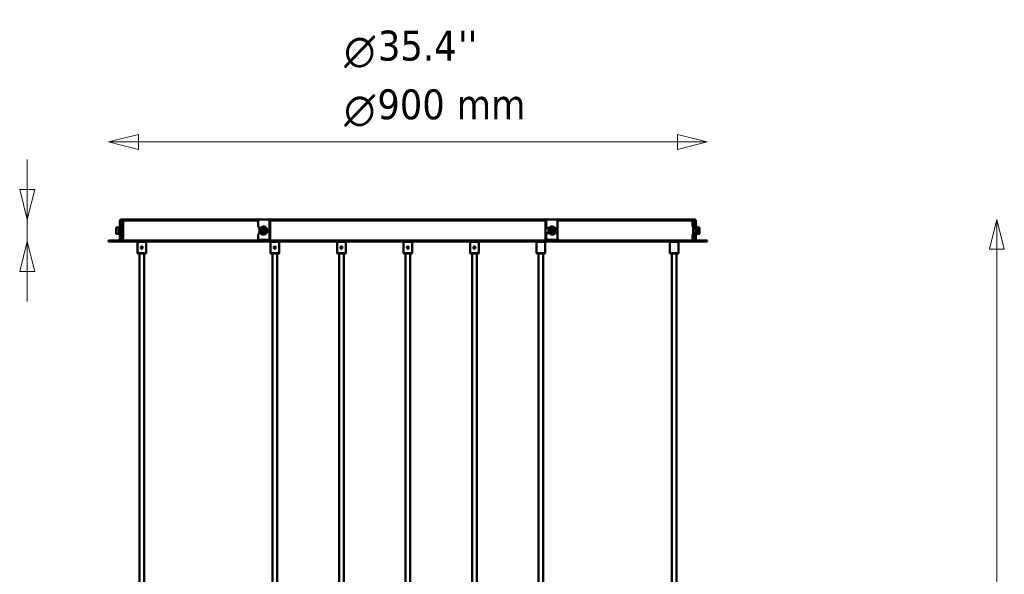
# Model space of a CAD drawing. Header units: millimetres. Extents: x -646 to 3029, y -175 to 4376.
# Tile 6 of 6: x 1413 to 2893, y 3542 to 4376. Entities that reach past the tile are written whole.
import ezdxf

# ---------------------------------------------------------------- set-up
doc = ezdxf.new("R2010")
doc.units = ezdxf.units.MM
doc.header["$LTSCALE"] = 15
for name, color, linetype, lineweight in [('Symbol (ISO)', 7, 'Continuous', 25), ('Widoczne (ISO)', 7, 'Continuous', 50), ('Wymiar (ISO)', 7, 'Continuous', 25)]:
    doc.layers.add(name, color=color, linetype=linetype, lineweight=lineweight)
doc.styles.add('Styl tekstu27', font='AIGDT___.TTF')
doc.styles.add('Tekst notatki (ISO)', font='tahoma.ttf')

msp = doc.modelspace()

# ---------------------------------------------------------------- linework, layer by layer
at = {"layer": 'Widoczne (ISO)', "linetype": 'Continuous', "lineweight": 50}
for p, q in [((1563.3, 4072.8), (1563.3, 4046.8)), ((1565.3, 4046.8), (1565.3, 4072.8)), ((1566.3, 4075.8), (1567.9, 4075.8)), ((1567.9, 4073.8), (1566.3, 4073.8)), ((1568.9, 4075.8), (1567.9, 4075.8)), ((1567.9, 4073.8), (1568.4, 4073.8)), ((1568.3, 4073.8), (1568.3, 4043.8)), ((1568.3, 4073.8), (1568.3, 4064.9)), ((1568.3, 4073.8), (1568.3, 4064.9)), ((1771.2, 4073.8), (1568.4, 4073.8)), ((1568.9, 4075.8), (1772.6, 4075.8)), ((1771.1, 4064.8), (1771.1, 4072.8)), ((1772.6, 4075.8), (1789.9, 4075.8)), ((1788.4, 4072.8), (1788.4, 4046.8)), ((1789.4, 4046.8), (1789.4, 4072.8)), ((1789.9, 4075.8), (1790.7, 4075.8)), ((1790.7, 4073.8), (1789.9, 4073.8)), ((1792.1, 4075.8), (1790.7, 4075.8)), ((1790.7, 4073.8), (1791.1, 4073.8)), ((2201.4, 4073.8), (1791.1, 4073.8)), ((1792.1, 4075.8), (2200.4, 4075.8)), ((2201.8, 4075.8), (2200.4, 4075.8)), ((2201.4, 4073.8), (2201.8, 4073.8)), ((2201.8, 4075.8), (2202.6, 4075.8)), ((2202.6, 4073.8), (2201.8, 4073.8)), ((2202.6, 4075.8), (2219.9, 4075.8)), ((2202.9, 4073.6), (2202.9, 4043.8)), ((2203.1, 4064.8), (2203.1, 4072.8)), ((2204.1, 4064.8), (2204.1, 4072.8)), ((2219.9, 4075.8), (2423.6, 4075.8)), ((2424.1, 4073.8), (2221.3, 4073.8)), ((2221.4, 4072.8), (2221.4, 4046.8)), ((2424.6, 4075.8), (2423.6, 4075.8)), ((2424.1, 4073.8), (2424.6, 4073.8)), ((2424.3, 4073.8), (2424.3, 4064.9)), ((2424.6, 4075.8), (2426.3, 4075.8)), ((2426.3, 4073.8), (2424.6, 4073.8)), ((2427.3, 4064.8), (2427.3, 4072.8)), ((2429.3, 4064.8), (2429.3, 4072.8)), ((1557.8, 4063.3), (1557.8, 4054.2)), ((1559.8, 4063.7), (1559.8, 4063.8)), ((1561.7, 4064.8), (1561.7, 4052.8)), ((1561.7, 4064.8), (1563.3, 4064.8)), ((1567.5, 4061.8), (1565.3, 4061.8)), ((1567.5, 4055.8), (1565.3, 4055.8)), ((1567.5, 4053.3), (1567.5, 4064.3)), ((1772.8, 4062.8), (1771.1, 4064.8)), ((1771.1, 4052.8), (1772.8, 4054.8)), ((1772.8, 4062.8), (1775, 4062.8)), ((1775, 4054.8), (1772.8, 4054.8)), ((1776.3, 4054.2), (1776.3, 4063.3)), ((1777.3, 4053.8), (1777.3, 4063.7)), ((1777.7, 4063.3), (1777.7, 4054.2)), ((1779, 4064.8), (1779.8, 4064.8)), ((2204.1, 4064.8), (2203.1, 4064.8)), ((2203.1, 4064.8), (2204.8, 4062.8)), ((2204.8, 4054.8), (2203.1, 4052.8)), ((2205.8, 4062.8), (2204.1, 4064.8)), ((2204.1, 4052.8), (2205.8, 4054.8)), ((2204.8, 4062.8), (2205.8, 4062.8)), ((2205.8, 4054.8), (2204.8, 4054.8)), ((2205.8, 4062.8), (2208.9, 4062.8)), ((2208.9, 4054.8), (2205.8, 4054.8)), ((2213.6, 4064.8), (2212.8, 4064.8)), ((2214.8, 4054.2), (2214.8, 4063.3)), ((2215.2, 4063.7), (2215.2, 4053.8)), ((2216.2, 4063.3), (2216.2, 4054.2)), ((2425.1, 4064.3), (2425.1, 4053.3)), ((2425.1, 4061.8), (2429.3, 4061.8)), ((2425.1, 4055.8), (2429.3, 4055.8)), ((2429.3, 4064.8), (2427.3, 4064.8)), ((2427.3, 4064.8), (2427.3, 4062.8)), ((2427.3, 4062.8), (2429.3, 4062.8)), ((2427.3, 4061.8), (2427.3, 4062.8)), ((2427.3, 4054.8), (2427.3, 4055.8)), ((2427.3, 4054.8), (2427.3, 4052.8)), ((2429.3, 4054.8), (2427.3, 4054.8)), ((2429.3, 4062.8), (2429.3, 4064.8)), ((2430.9, 4064.8), (2429.3, 4064.8)), ((2429.3, 4062.8), (2429.3, 4054.8)), ((2429.3, 4052.8), (2429.3, 4054.8)), ((2430.9, 4052.8), (2430.9, 4064.8)), ((2432.8, 4063.8), (2432.8, 4063.7)), ((2434.8, 4054.2), (2434.8, 4063.3)), ((2446.3, 4043.8), (1546.3, 4043.8)), ((1546.3, 4043.8), (1546.3, 4042.3)), ((1546.3, 4042.3), (2446.3, 4042.3)), ((1559.8, 4053.8), (1559.8, 4053.8)), ((1561.7, 4052.8), (1563.3, 4052.8)), ((1563.3, 4044.8), (1563.3, 4046.8)), ((1563.3, 4044.8), (1565.3, 4044.8)), ((1565.3, 4046.8), (1565.3, 4044.8)), ((1568.3, 4052.6), (1568.3, 4043.8)), ((1568.3, 4052.6), (1568.3, 4043.8)), ((1590.3, 4042.3), (1589.8, 4041.8)), ((1602.8, 4041.8), (1589.8, 4041.8)), ((1589.8, 4024.8), (1589.8, 4041.8)), ((1602.3, 4042.3), (1602.8, 4041.8)), ((1602.8, 4024.8), (1602.8, 4041.8)), ((1771.1, 4046.8), (1771.1, 4052.8)), ((1786.7, 4044.8), (1772.8, 4044.8)), ((1779, 4052.8), (1779.8, 4052.8)), ((1786.7, 4044.8), (1787.7, 4044.8)), ((1790.3, 4042.3), (1789.8, 4041.8)), ((1802.8, 4041.8), (1789.8, 4041.8)), ((1789.8, 4024.8), (1789.8, 4041.8)), ((1802.3, 4042.3), (1802.8, 4041.8)), ((1802.8, 4024.8), (1802.8, 4041.8)), ((1890.3, 4042.3), (1889.8, 4041.8)), ((1902.8, 4041.8), (1889.8, 4041.8)), ((1889.8, 4024.8), (1889.8, 4041.8)), ((1902.3, 4042.3), (1902.8, 4041.8)), ((1902.8, 4024.8), (1902.8, 4041.8)), ((1990.3, 4042.3), (1989.8, 4041.8)), ((2002.8, 4041.8), (1989.8, 4041.8)), ((1989.8, 4024.8), (1989.8, 4041.8)), ((2002.3, 4042.3), (2002.8, 4041.8)), ((2002.8, 4024.8), (2002.8, 4041.8)), ((2090.3, 4042.3), (2089.8, 4041.8)), ((2102.8, 4041.8), (2089.8, 4041.8)), ((2089.8, 4024.8), (2089.8, 4041.8)), ((2102.3, 4042.3), (2102.8, 4041.8)), ((2102.8, 4024.8), (2102.8, 4041.8)), ((2190.3, 4042.3), (2189.8, 4041.8)), ((2202.8, 4041.8), (2189.8, 4041.8)), ((2189.8, 4024.8), (2189.8, 4041.8)), ((2202.3, 4042.3), (2202.8, 4041.8)), ((2202.8, 4024.8), (2202.8, 4041.8)), ((2203.1, 4046.8), (2203.1, 4052.8)), ((2203.1, 4052.8), (2204.1, 4052.8)), ((2204.1, 4046.8), (2204.1, 4052.8)), ((2204.8, 4044.8), (2205.8, 4044.8)), ((2219.7, 4044.8), (2205.8, 4044.8)), ((2213.6, 4052.8), (2212.8, 4052.8)), ((2217.6, 4044.8), (2217.6, 4043.8)), ((2390.3, 4042.3), (2389.8, 4041.8)), ((2402.8, 4041.8), (2389.8, 4041.8)), ((2389.8, 4024.8), (2389.8, 4041.8)), ((2402.3, 4042.3), (2402.8, 4041.8)), ((2402.8, 4024.8), (2402.8, 4041.8)), ((2424.3, 4052.6), (2424.3, 4043.8)), ((2427.3, 4046.8), (2427.3, 4052.8)), ((2427.3, 4052.8), (2429.3, 4052.8)), ((2427.3, 4044.8), (2427.3, 4046.8)), ((2427.3, 4044.8), (2429.3, 4044.8)), ((2429.3, 4046.8), (2429.3, 4052.8)), ((2430.9, 4052.8), (2429.3, 4052.8)), ((2429.3, 4046.8), (2429.3, 4044.8)), ((2432.8, 4053.8), (2432.8, 4053.8)), ((2446.3, 4043.8), (2446.3, 4042.3)), ((1595.4, 4033.3), (1595.8, 4034)), ((1595.8, 4032.5), (1595.4, 4033.3)), ((1595.8, 4034), (1596.7, 4034)), ((1596.7, 4032.5), (1595.8, 4032.5)), ((1596.7, 4034), (1597.1, 4033.3)), ((1597.1, 4033.3), (1596.7, 4032.5)), ((1795.4, 4033.3), (1795.8, 4034)), ((1795.8, 4032.5), (1795.4, 4033.3)), ((1795.8, 4034), (1796.7, 4034)), ((1796.7, 4032.5), (1795.8, 4032.5)), ((1796.7, 4034), (1797.1, 4033.3)), ((1797.1, 4033.3), (1796.7, 4032.5)), ((1895.4, 4033.3), (1895.8, 4034)), ((1895.8, 4032.5), (1895.4, 4033.3)), ((1895.8, 4034), (1896.7, 4034)), ((1896.7, 4032.5), (1895.8, 4032.5)), ((1896.7, 4034), (1897.1, 4033.3)), ((1897.1, 4033.3), (1896.7, 4032.5)), ((1995.4, 4033.3), (1995.8, 4034)), ((1995.8, 4032.5), (1995.4, 4033.3)), ((1995.8, 4034), (1996.7, 4034)), ((1996.7, 4032.5), (1995.8, 4032.5)), ((1996.7, 4034), (1997.1, 4033.3)), ((1997.1, 4033.3), (1996.7, 4032.5)), ((2095.4, 4033.3), (2095.8, 4034)), ((2095.8, 4032.5), (2095.4, 4033.3)), ((2095.8, 4034), (2096.7, 4034)), ((2096.7, 4032.5), (2095.8, 4032.5)), ((2096.7, 4034), (2097.1, 4033.3)), ((2097.1, 4033.3), (2096.7, 4032.5)), ((1589.8, 4024.8), (1602.8, 4024.8)), ((1590.3, 4024.3), (1589.8, 4024.8)), ((1602.3, 4024.3), (1590.3, 4024.3)), ((1592.8, 4024.3), (1592.8, 3142.3)), ((1599.8, 4024.3), (1599.8, 3142.3)), ((1602.3, 4024.3), (1602.8, 4024.8)), ((1789.8, 4024.8), (1802.8, 4024.8)), ((1790.3, 4024.3), (1789.8, 4024.8)), ((1802.3, 4024.3), (1790.3, 4024.3)), ((1792.8, 3442.3), (1792.8, 4024.3)), ((1799.8, 3442.3), (1799.8, 4024.3)), ((1802.3, 4024.3), (1802.8, 4024.8)), ((1889.8, 4024.8), (1902.8, 4024.8)), ((1890.3, 4024.3), (1889.8, 4024.8)), ((1902.3, 4024.3), (1890.3, 4024.3)), ((1892.8, 4024.3), (1892.8, 2742.3)), ((1899.8, 4024.3), (1899.8, 2742.3)), ((1902.3, 4024.3), (1902.8, 4024.8)), ((1989.8, 4024.8), (2002.8, 4024.8)), ((1990.3, 4024.3), (1989.8, 4024.8)), ((2002.3, 4024.3), (1990.3, 4024.3)), ((1992.8, 4024.3), (1992.8, 2042.3)), ((1999.8, 4024.3), (1999.8, 2042.3)), ((2002.3, 4024.3), (2002.8, 4024.8)), ((2089.8, 4024.8), (2102.8, 4024.8)), ((2090.3, 4024.3), (2089.8, 4024.8)), ((2102.3, 4024.3), (2090.3, 4024.3)), ((2092.8, 4024.3), (2092.8, 2392.3)), ((2099.8, 4024.3), (2099.8, 2392.3)), ((2102.3, 4024.3), (2102.8, 4024.8)), ((2189.8, 4024.8), (2202.8, 4024.8)), ((2190.3, 4024.3), (2189.8, 4024.8)), ((2202.3, 4024.3), (2190.3, 4024.3)), ((2192.8, 4024.3), (2192.8, 3142.3)), ((2199.8, 4024.3), (2199.8, 3142.3)), ((2202.3, 4024.3), (2202.8, 4024.8)), ((2389.8, 4024.8), (2402.8, 4024.8)), ((2390.3, 4024.3), (2389.8, 4024.8)), ((2402.3, 4024.3), (2390.3, 4024.3)), ((2392.8, 3442.3), (2392.8, 4024.3)), ((2399.8, 3442.3), (2399.8, 4024.3)), ((2402.3, 4024.3), (2402.8, 4024.8))]:
    msp.add_line(p, q, dxfattribs=at)
for centre in [(1596.3, 4033.3), (1796.3, 4033.3), (1896.3, 4033.3), (1996.3, 4033.3), (2096.3, 4033.3)]:
    msp.add_circle(centre, 1.5, dxfattribs=at)
for centre, radius, start, end in [((1566.3, 4072.8), 3, 90, 180), ((1566.3, 4072.8), 1, 90, 180), ((2426.3, 4072.8), 3, 0, 90), ((2426.3, 4072.8), 1, 0, 90), ((1559.7, 4058.8), 4.94, 89.4196, 113.2716), ((1559.7, 4058.8), 5, 67.0455, 89.427), ((1568.1, 4064.3), 0.65, 76.6576, 180), ((1778, 4058.8), 5, 100.6467, 141.2606), ((1778, 4058.8), 5, 218.7394, 259.3533), ((1778, 4058.8), 5, 38.7394, 88.854), ((1778, 4058.8), 5, 271.146, 321.2606), ((2214.5, 4058.8), 5, 91.146, 141.2606), ((2214.5, 4058.8), 5, 218.7394, 268.854), ((2214.5, 4058.8), 5, 38.7394, 79.3533), ((2214.5, 4058.8), 5, 280.6467, 321.2606), ((2424.4, 4064.3), 0.65, 0, 103.3424), ((2432.8, 4058.8), 5, 90.573, 112.9545), ((2432.8, 4058.8), 4.94, 66.7284, 90.5804), ((1559.7, 4058.8), 4.94, 246.7284, 270.5804), ((1559.7, 4058.8), 5, 270.573, 292.9545), ((1568.1, 4053.3), 0.65, 180, 283.3424), ((2424.4, 4053.3), 0.65, 256.6576, 0), ((2432.8, 4058.8), 5, 247.0455, 269.427), ((2432.8, 4058.8), 4.94, 269.4196, 293.2716)]:
    msp.add_arc(centre, radius, start, end, dxfattribs=at)
for centre, major_axis, ratio, start_param, end_param in [((1772.6, 4072.8), (0, 3), 0.5, 0, 1.570796), ((1789.9, 4072.8), (0, 3), 0.5, 0, 1.570796), ((1789.9, 4072.8), (0, 1), 0.5, 0, 1.570796), ((2202.6, 4072.8), (0, 3), 0.5, 4.712389, 6.283185), ((2202.6, 4072.8), (0, 1), 0.5, 4.712389, 6.283185), ((2219.9, 4072.8), (0, 3), 0.5, 4.712389, 6.283185), ((1777, 4058.8), (0, 4.6), 0.866025, 0.174646, 2.966947), ((1779, 4058.8), (0, -6), 0.866025, 5.48003, 10.227933), ((1777.3, 4058.8), (0, 4.94), 0.5, 6.273055, 6.689351), ((1778, 4058.8), (0, 5), 0.866025, 6.122487, 6.443884), ((1778.7, 4058.8), (0, 4.94), 0.5, 6.273055, 6.689351), ((1777, 4058.8), (0, -4.6), 0.866025, 0.174646, 2.966947), ((1779.8, 4058.8), (0, 6), 0.866025, 3.141593, 6.283185), ((1779, 4058.8), (0, 4.6), 0.866025, 3.965181, 5.459597), ((2210.7, 4058.8), (0, -3.95), 0.866025, 4.001585, 5.423193), ((2210.6, 4058.8), (0, 3.75), 0.866025, 0.948785, 2.192808), ((2212.8, 4058.8), (0, -6), 0.866025, 3.141593, 6.283185), ((2213.6, 4058.8), (0, 6), 0.866025, 5.48003, 10.227933), ((2213.6, 4058.8), (0, -4.6), 0.866025, 3.965181, 5.459597), ((2215.5, 4058.8), (0, 4.6), 0.866025, 0.174646, 2.966947), ((2214.5, 4058.8), (0, 5), 0.866025, 6.122487, 6.443884), ((2213.8, 4058.8), (0, 4.94), 0.5, 5.87702, 6.293316), ((2215.2, 4058.8), (0, 4.94), 0.5, 5.87702, 6.293316), ((2215.5, 4058.8), (0, -4.6), 0.866025, 0.174646, 2.966947), ((1772.8, 4046.8), (0, -2), 0.866025, 4.712389, 6.283185), ((1777.3, 4058.8), (0, -4.94), 0.5, 5.87702, 6.293316), ((1778, 4058.8), (0, -5), 0.866025, 6.122487, 6.443884), ((1778.7, 4058.8), (0, -4.94), 0.5, 5.87702, 6.293316), ((1786.7, 4046.8), (0, -2), 0.866025, 0, 1.570796), ((1787.7, 4046.8), (0, -2), 0.866025, 0, 1.570796), ((2204.8, 4046.8), (0, -2), 0.866025, 4.712389, 6.283185), ((2205.8, 4046.8), (0, -2), 0.866025, 4.712389, 6.283185), ((2213.8, 4058.8), (0, -4.94), 0.5, 6.273055, 6.689351), ((2214.5, 4058.8), (0, -5), 0.866025, 6.122487, 6.443884), ((2215.2, 4058.8), (0, -4.94), 0.5, 6.273055, 6.689351), ((2219.7, 4046.8), (0, -2), 0.866025, 0, 1.570796)]:
    msp.add_ellipse(centre, major_axis=major_axis, ratio=ratio, start_param=start_param, end_param=end_param, dxfattribs=at)
for points, knots in [([(1595, 4034.3), (1595, 4034.3), (1595.1, 4034.4), (1595.3, 4034.5), (1595.4, 4034.7), (1595.8, 4034.8), (1596.1, 4034.9), (1596.3, 4034.9)], [0.5983496, 0.5983496, 0.5983496, 0.5983496, 0.6134159, 0.6134159, 0.6747524, 0.6747524, 0.7360889, 0.7360889, 0.7360889, 0.7360889]), ([(1596.3, 4031.6), (1596.1, 4031.6), (1595.8, 4031.7), (1595.4, 4031.8), (1595.3, 4032), (1595.1, 4032.1), (1595, 4032.2), (1595, 4032.2)], [0.245363, 0.245363, 0.245363, 0.245363, 0.3066995, 0.3066995, 0.368036, 0.368036, 0.3831023, 0.3831023, 0.3831023, 0.3831023]), ([(1596.3, 4034.9), (1596.5, 4034.9), (1596.7, 4034.8), (1597.1, 4034.7), (1597.3, 4034.5), (1597.4, 4034.4), (1597.5, 4034.3), (1597.5, 4034.3)], [0.7360889, 0.7360889, 0.7360889, 0.7360889, 0.7974254, 0.7974254, 0.8587619, 0.8587619, 0.8738283, 0.8738283, 0.8738283, 0.8738283]), ([(1597.5, 4032.2), (1597.5, 4032.2), (1597.4, 4032.1), (1597.3, 4032), (1597.1, 4031.8), (1596.7, 4031.7), (1596.5, 4031.6), (1596.3, 4031.6)], [1.0890755, 1.0890755, 1.0890755, 1.0890755, 1.1041419, 1.1041419, 1.1654784, 1.1654784, 1.2268149, 1.2268149, 1.2268149, 1.2268149]), ([(1795, 4034.3), (1795, 4034.3), (1795.1, 4034.4), (1795.3, 4034.5), (1795.4, 4034.7), (1795.8, 4034.8), (1796.1, 4034.9), (1796.3, 4034.9)], [0.5983496, 0.5983496, 0.5983496, 0.5983496, 0.6134159, 0.6134159, 0.6747524, 0.6747524, 0.7360889, 0.7360889, 0.7360889, 0.7360889]), ([(1796.3, 4031.6), (1796.1, 4031.6), (1795.8, 4031.7), (1795.4, 4031.8), (1795.3, 4032), (1795.1, 4032.1), (1795, 4032.2), (1795, 4032.2)], [0.245363, 0.245363, 0.245363, 0.245363, 0.3066995, 0.3066995, 0.368036, 0.368036, 0.3831023, 0.3831023, 0.3831023, 0.3831023]), ([(1796.3, 4034.9), (1796.5, 4034.9), (1796.7, 4034.8), (1797.1, 4034.7), (1797.3, 4034.5), (1797.4, 4034.4), (1797.5, 4034.3), (1797.5, 4034.3)], [0.7360889, 0.7360889, 0.7360889, 0.7360889, 0.7974254, 0.7974254, 0.8587619, 0.8587619, 0.8738283, 0.8738283, 0.8738283, 0.8738283]), ([(1797.5, 4032.2), (1797.5, 4032.2), (1797.4, 4032.1), (1797.3, 4032), (1797.1, 4031.8), (1796.7, 4031.7), (1796.5, 4031.6), (1796.3, 4031.6)], [1.0890755, 1.0890755, 1.0890755, 1.0890755, 1.1041419, 1.1041419, 1.1654784, 1.1654784, 1.2268149, 1.2268149, 1.2268149, 1.2268149]), ([(1895, 4034.3), (1895, 4034.3), (1895.1, 4034.4), (1895.3, 4034.5), (1895.4, 4034.7), (1895.8, 4034.8), (1896.1, 4034.9), (1896.3, 4034.9)], [0.5983496, 0.5983496, 0.5983496, 0.5983496, 0.6134159, 0.6134159, 0.6747524, 0.6747524, 0.7360889, 0.7360889, 0.7360889, 0.7360889]), ([(1896.3, 4031.6), (1896.1, 4031.6), (1895.8, 4031.7), (1895.4, 4031.8), (1895.3, 4032), (1895.1, 4032.1), (1895, 4032.2), (1895, 4032.2)], [0.245363, 0.245363, 0.245363, 0.245363, 0.3066995, 0.3066995, 0.368036, 0.368036, 0.3831023, 0.3831023, 0.3831023, 0.3831023]), ([(1896.3, 4034.9), (1896.5, 4034.9), (1896.7, 4034.8), (1897.1, 4034.7), (1897.3, 4034.5), (1897.4, 4034.4), (1897.5, 4034.3), (1897.5, 4034.3)], [0.7360889, 0.7360889, 0.7360889, 0.7360889, 0.7974254, 0.7974254, 0.8587619, 0.8587619, 0.8738283, 0.8738283, 0.8738283, 0.8738283]), ([(1897.5, 4032.2), (1897.5, 4032.2), (1897.4, 4032.1), (1897.3, 4032), (1897.1, 4031.8), (1896.7, 4031.7), (1896.5, 4031.6), (1896.3, 4031.6)], [1.0890755, 1.0890755, 1.0890755, 1.0890755, 1.1041419, 1.1041419, 1.1654784, 1.1654784, 1.2268149, 1.2268149, 1.2268149, 1.2268149]), ([(1995, 4034.3), (1995, 4034.3), (1995.1, 4034.4), (1995.3, 4034.5), (1995.4, 4034.7), (1995.8, 4034.8), (1996.1, 4034.9), (1996.3, 4034.9)], [0.5983496, 0.5983496, 0.5983496, 0.5983496, 0.6134159, 0.6134159, 0.6747524, 0.6747524, 0.7360889, 0.7360889, 0.7360889, 0.7360889]), ([(1996.3, 4031.6), (1996.1, 4031.6), (1995.8, 4031.7), (1995.4, 4031.8), (1995.3, 4032), (1995.1, 4032.1), (1995, 4032.2), (1995, 4032.2)], [0.245363, 0.245363, 0.245363, 0.245363, 0.3066995, 0.3066995, 0.368036, 0.368036, 0.3831023, 0.3831023, 0.3831023, 0.3831023]), ([(1996.3, 4034.9), (1996.5, 4034.9), (1996.7, 4034.8), (1997.1, 4034.7), (1997.3, 4034.5), (1997.4, 4034.4), (1997.5, 4034.3), (1997.5, 4034.3)], [0.7360889, 0.7360889, 0.7360889, 0.7360889, 0.7974254, 0.7974254, 0.8587619, 0.8587619, 0.8738283, 0.8738283, 0.8738283, 0.8738283]), ([(1997.5, 4032.2), (1997.5, 4032.2), (1997.4, 4032.1), (1997.3, 4032), (1997.1, 4031.8), (1996.7, 4031.7), (1996.5, 4031.6), (1996.3, 4031.6)], [1.0890755, 1.0890755, 1.0890755, 1.0890755, 1.1041419, 1.1041419, 1.1654784, 1.1654784, 1.2268149, 1.2268149, 1.2268149, 1.2268149]), ([(2095, 4034.3), (2095, 4034.3), (2095.1, 4034.4), (2095.3, 4034.5), (2095.4, 4034.7), (2095.8, 4034.8), (2096.1, 4034.9), (2096.3, 4034.9)], [0.5983496, 0.5983496, 0.5983496, 0.5983496, 0.6134159, 0.6134159, 0.6747524, 0.6747524, 0.7360889, 0.7360889, 0.7360889, 0.7360889]), ([(2096.3, 4031.6), (2096.1, 4031.6), (2095.8, 4031.7), (2095.4, 4031.8), (2095.3, 4032), (2095.1, 4032.1), (2095, 4032.2), (2095, 4032.2)], [0.245363, 0.245363, 0.245363, 0.245363, 0.3066995, 0.3066995, 0.368036, 0.368036, 0.3831023, 0.3831023, 0.3831023, 0.3831023]), ([(2096.3, 4034.9), (2096.5, 4034.9), (2096.7, 4034.8), (2097.1, 4034.7), (2097.3, 4034.5), (2097.4, 4034.4), (2097.5, 4034.3), (2097.5, 4034.3)], [0.7360889, 0.7360889, 0.7360889, 0.7360889, 0.7974254, 0.7974254, 0.8587619, 0.8587619, 0.8738283, 0.8738283, 0.8738283, 0.8738283]), ([(2097.5, 4032.2), (2097.5, 4032.2), (2097.4, 4032.1), (2097.3, 4032), (2097.1, 4031.8), (2096.7, 4031.7), (2096.5, 4031.6), (2096.3, 4031.6)], [1.0890755, 1.0890755, 1.0890755, 1.0890755, 1.1041419, 1.1041419, 1.1654784, 1.1654784, 1.2268149, 1.2268149, 1.2268149, 1.2268149])]:
    msp.add_open_spline(points, degree=3, knots=knots, dxfattribs=at)
at = {"layer": 'Wymiar (ISO)', "lineweight": 18}
for p, q in [((1591.3, 4203.5), (1546.3, 4192.3)), ((1591.3, 4181), (1591.3, 4203.5)), ((2446.3, 4192.3), (2401.3, 4203.5)), ((2401.3, 4203.5), (2401.3, 4181)), ((1591.3, 4192.3), (1546.3, 4192.3)), ((1546.3, 4192.3), (1591.3, 4181)), ((2401.3, 4192.3), (1591.3, 4192.3)), ((2401.3, 4192.3), (2446.3, 4192.3)), ((2401.3, 4181), (2446.3, 4192.3)), ((1424.1, 4120.8), (1424.1, 4165.8)), ((1412.9, 4120.8), (1424.1, 4075.8)), ((1435.4, 4120.8), (1412.9, 4120.8)), ((1424.1, 4120.8), (1424.1, 4075.8)), ((1424.1, 4075.8), (1435.4, 4120.8)), ((1424.1, 4075.8), (1424.1, 4042.3)), ((2881.4, 4075.8), (2870.2, 4030.8)), ((2881.4, 4030.8), (2881.4, 4075.8)), ((2892.7, 4030.8), (2881.4, 4075.8)), ((1424.1, 4042.3), (1412.9, 3997.3)), ((1424.1, 3997.3), (1424.1, 4042.3)), ((1435.4, 3997.3), (1424.1, 4042.3)), ((2870.2, 4030.8), (2892.7, 4030.8)), ((2881.4, 1851.1), (2881.4, 4030.8)), ((1412.9, 3997.3), (1435.4, 3997.3)), ((1424.1, 3997.3), (1424.1, 3952.3))]:
    msp.add_line(p, q, dxfattribs=at)
at = {"layer": 'Wymiar (ISO)', "lineweight": 18, "flags": 128}
for points in [[(1591.3, 4203.5), (1546.3, 4192.3), (1591.3, 4181), (1591.3, 4203.5)], [(2401.3, 4181), (2446.3, 4192.3), (2401.3, 4203.5), (2401.3, 4181)], [(1412.9, 4120.8), (1424.1, 4075.8), (1435.4, 4120.8), (1412.9, 4120.8)], [(2892.7, 4030.8), (2881.4, 4075.8), (2870.2, 4030.8), (2892.7, 4030.8)], [(1435.4, 3997.3), (1424.1, 4042.3), (1412.9, 3997.3), (1435.4, 3997.3)]]:
    msp.add_lwpolyline(points, dxfattribs=at)
at = {"layer": 'Wymiar (ISO)'}
for points in [[(1591.3, 4203.5), (1546.3, 4192.3), (1591.3, 4181), (1591.3, 4203.5)], [(2401.3, 4181), (2446.3, 4192.3), (2401.3, 4203.5), (2401.3, 4181)], [(1412.9, 4120.8), (1424.1, 4075.8), (1435.4, 4120.8), (1412.9, 4120.8)], [(2892.7, 4030.8), (2881.4, 4075.8), (2870.2, 4030.8), (2892.7, 4030.8)], [(1435.4, 3997.3), (1424.1, 4042.3), (1412.9, 3997.3), (1435.4, 3997.3)]]:
    msp.add_solid(points, dxfattribs=at)

# ---------------------------------------------------------------- texts
at = {"layer": 'Symbol (ISO)', "insert": (2069.6, 4271.1), "char_height": 45, "width": 103.93, "attachment_point": 1, "style": 'Tekst notatki (ISO)'}
msp.add_mtext('\\fTahoma|b0|i0;mm', dxfattribs=at)
at = {"layer": 'Wymiar (ISO)', "char_height": 45, "attachment_point": 7}
for s, insert, style in [('35.4', (1951.3, 4313.8), 'Tekst notatki (ISO)'), ("''", (2071.6, 4314.8), 'Tekst notatki (ISO)'), ('\\fAIGDT|b0|i0|p0;n', (1900.6, 4303.5), 'Styl tekstu27'), ('900', (1950.4, 4225.5), 'Tekst notatki (ISO)'), ('\\fAIGDT|b0|i0|p0;n', (1900.6, 4215.1), 'Styl tekstu27')]:
    msp.add_mtext(s, dxfattribs=dict(at, insert=insert, style=style))

doc.saveas('drawing.dxf')
